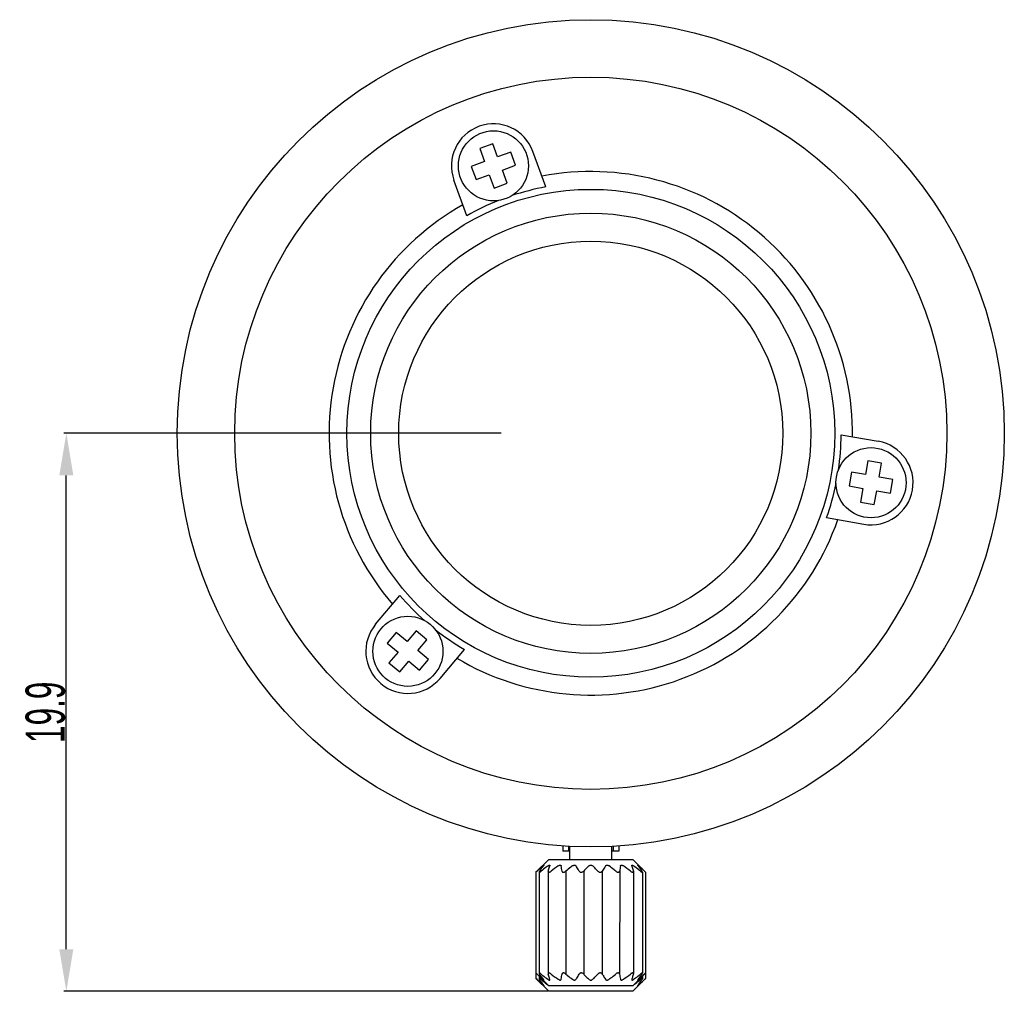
# Model space of a CAD drawing. Header units: millimetres. Extents: x 425 to 622, y 160 to 324.
# Tile 3 of 3: x 552 to 622, y 211 to 280. Entities that reach past the tile are written whole.
import ezdxf

# ---------------------------------------------------------------- set-up
doc = ezdxf.new("R2010")
doc.units = ezdxf.units.MM
doc.header["$LTSCALE"] = 19.36
doc.header["$PDMODE"] = 3
doc.header["$PDSIZE"] = 8
doc.layers.get('0').update_dxf_attribs({"linetype": 'CONTINUOUS'})
doc.layers.get('Defpoints').update_dxf_attribs({"linetype": 'CONTINUOUS'})
doc.layers.add('02___PRT_ALL_AXES', color=7, linetype='CONTINUOUS')
doc.styles.get("Standard").update_dxf_attribs({"font": 'txt', "width": 0.6})
doc.dimstyles.get("Standard").update_dxf_attribs({"dimtxt": 2.8, "dimasz": 3, "dimexe": 0.18, "dimexo": 0.0625, "dimgap": 0.09, "dimtad": 1, "dimdec": 1, "dimlfac": 0.5, "dimdsep": 46, "dimtxsty": 'STANDARD', "dimcen": 0.09, "dimadec": 0, "dimazin": 0, "dimtp": 0.001, "dimtm": 0.001, "dimtfac": 1, "dimtdec": 1, "dimtofl": 0, "dimtmove": 0, "dimatfit": 3, "dimfxl": 1, "dimtolj": 1, "dimarcsym": 0})

# ---------------------------------------------------------------- blocks, each defined once
blk = doc.blocks.new('*D14')
at = {"color": 0, "lineweight": -2, "transparency": 16777216}
for p, q in [((586.542, 251), (555.337, 251)), ((555.517, 214.2), (555.517, 248)), ((589.868, 211.2), (555.337, 211.2))]:
    blk.add_line(p, q, dxfattribs=at)
at = {"color": 0, "transparency": 16777216}
for points in [[(555.017, 248), (556.017, 248), (555.517, 251)], [(555.017, 214.2), (556.017, 214.2), (555.517, 211.2)]]:
    blk.add_solid(points, dxfattribs=at)
at = {"layer": 'Defpoints', "color": 0, "transparency": 16777216}
for p in [(555.517, 251), (586.604, 251), (589.931, 211.2)]:
    blk.add_point(p, dxfattribs=at)
at = {"color": 0, "transparency": 16777216, "insert": (554.027, 231.1), "char_height": 2.8, "attachment_point": 5, "rotation": 90}
blk.add_mtext('\\A1;19.9', dxfattribs=at)

msp = doc.modelspace()

# ---------------------------------------------------------------- linework, layer by layer
at = {"color": 7, "linetype": 'Continuous'}
for p, q in [((585.945, 271.656), (585.005, 271.314)), ((585.005, 271.314), (585.347, 270.374)), ((586.287, 270.716), (585.945, 271.656)), ((587.226, 271.058), (586.287, 270.716)), ((587.568, 270.119), (587.226, 271.058)), ((585.347, 270.374), (584.407, 270.032)), ((584.407, 270.032), (584.749, 269.093)), ((586.629, 269.777), (587.568, 270.119)), ((586.971, 268.837), (586.629, 269.777)), ((584.749, 269.093), (585.689, 269.435)), ((585.689, 269.435), (586.031, 268.495)), ((586.031, 268.495), (586.971, 268.837)), ((612.69, 249.039), (612.517, 248.054)), ((613.675, 248.865), (612.69, 249.039)), ((613.502, 247.88), (613.675, 248.865)), ((611.532, 248.227), (611.358, 247.243)), ((612.517, 248.054), (611.532, 248.227)), ((614.486, 247.707), (613.502, 247.88)), ((614.313, 246.722), (614.486, 247.707)), ((611.358, 247.243), (612.343, 247.069)), ((612.343, 247.069), (612.169, 246.084)), ((613.154, 245.911), (613.328, 246.895)), ((613.328, 246.895), (614.313, 246.722)), ((612.169, 246.084), (613.154, 245.911)), ((579.054, 236.796), (578.412, 236.03)), ((579.821, 236.153), (579.054, 236.796)), ((580.463, 236.919), (579.821, 236.153)), ((581.229, 236.277), (580.463, 236.919)), ((578.412, 236.03), (579.178, 235.387)), ((580.587, 235.511), (581.229, 236.277)), ((579.178, 235.387), (578.535, 234.621)), ((581.353, 234.868), (580.587, 235.511)), ((578.535, 234.621), (579.301, 233.979)), ((579.301, 233.979), (579.944, 234.745)), ((579.944, 234.745), (580.71, 234.102)), ((580.71, 234.102), (581.353, 234.868)), ((590.931, 221.568), (590.931, 221.2)), ((591.431, 220.6), (591.431, 221.547)), ((594.431, 220.6), (594.431, 221.55)), ((594.931, 221.568), (594.931, 221.2)), ((589.931, 220.6), (589.021, 219.69)), ((589.931, 220.6), (595.931, 220.6)), ((591.431, 221.2), (590.931, 221.2)), ((594.931, 221.2), (594.431, 221.2)), ((595.931, 220.6), (596.763, 219.768)), ((589.931, 211.6), (589.021, 212.51)), ((595.931, 211.6), (596.763, 212.432)), ((589.931, 211.2), (589.021, 212.11)), ((595.931, 211.6), (589.931, 211.6)), ((595.931, 211.2), (596.763, 212.032)), ((595.931, 211.2), (589.931, 211.2))]:
    msp.add_line(p, q, dxfattribs=at)
at = {"color": 2, "linetype": 'Continuous'}
for p, q in [((591.331, 221.543), (591.331, 221.2)), ((594.531, 221.543), (594.531, 221.2))]:
    msp.add_line(p, q, dxfattribs=at)
for p, q in [((591.154, 219.766), (591.154, 212.433)), ((592.423, 219.766), (592.423, 212.433)), ((593.753, 219.766), (593.753, 212.433)), ((594.992, 219.814), (594.984, 212.433))]:
    msp.add_line(p, q)
at = {"color": 7, "linetype": 'Continuous'}
for centre, radius in [((592.931, 251), 29.5), ((592.931, 251), 25.4), ((585.988, 270.075), 2.5), ((592.931, 251), 17.4), ((592.931, 251), 15.7), ((592.931, 251), 13.7), ((612.922, 247.475), 2.5), ((579.882, 235.449), 2.5)]:
    msp.add_circle(centre, radius, dxfattribs=at)
at = {"layer": '02___PRT_ALL_AXES', "color": 7, "linetype": 'Continuous'}
for p, q in [((589.727, 268.572), (588.807, 271.101)), ((584.089, 266.52), (583.169, 269.049)), ((610.792, 250.896), (613.443, 250.429)), ((609.75, 244.988), (612.401, 244.52)), ((577.584, 237.377), (579.314, 239.439)), ((582.18, 233.521), (583.911, 235.583)), ((589.931, 220.6), (589.099, 219.768)), ((595.931, 220.6), (596.841, 219.69)), ((589.506, 220.143), (589.534, 220.168)), ((590.013, 220.171), (590.008, 220.143)), ((595.854, 220.143), (595.848, 220.171)), ((596.328, 220.167), (596.356, 220.143)), ((589.1, 219.766), (589.021, 219.69)), ((589.021, 219.69), (589.021, 212.11)), ((589.244, 219.702), (589.244, 212.498)), ((589.894, 219.766), (589.889, 219.734)), ((589.889, 219.735), (589.889, 212.464)), ((595.973, 219.734), (595.968, 219.766)), ((595.973, 219.735), (595.973, 212.464)), ((596.617, 219.702), (596.617, 212.498)), ((596.841, 219.69), (596.841, 212.11)), ((589.1, 212.433), (589.021, 212.51)), ((589.931, 211.6), (589.099, 212.432)), ((589.244, 212.286), (589.244, 212.098)), ((589.889, 212.465), (589.894, 212.433)), ((595.931, 211.6), (596.841, 212.51)), ((595.968, 212.433), (595.973, 212.465)), ((596.617, 212.286), (596.617, 212.098)), ((589.1, 212.033), (589.021, 212.11)), ((589.931, 211.2), (589.099, 212.032)), ((589.506, 212.056), (589.534, 212.032)), ((589.506, 211.656), (589.534, 211.632)), ((590.013, 212.028), (590.008, 212.056)), ((595.854, 212.056), (595.848, 212.028)), ((595.931, 211.2), (596.841, 212.11)), ((596.328, 212.032), (596.356, 212.056)), ((596.328, 211.632), (596.356, 211.656))]:
    msp.add_line(p, q, dxfattribs=at)
for centre, radius, start, end in [((585.988, 270.075), 3, 20, 200), ((592.931, 251), 18.67, 359.24661, 100.75339), ((592.931, 251), 17.862, 100.33103, 108.39624), ((592.931, 251), 18.67, 119.24661, 220.75339), ((592.931, 251), 17.862, 111.60376, 119.66897), ((592.931, 251), 17.862, 351.60376, 359.66897), ((612.922, 247.475), 3, 260, 80), ((592.931, 251), 17.862, 340.33103, 348.39624), ((592.931, 251), 18.67, 239.24661, 340.75339), ((592.931, 251), 17.862, 220.33103, 228.43287), ((579.882, 235.449), 3, 140, 320), ((592.931, 251), 17.862, 231.56713, 239.66897), ((599.694, 207.4), 15.651, 125.49362, 127.80794), ((561.49, 215.129), 29.751, 8.96674, 9.70323), ((621.77, 215.557), 27.114, 170.26097, 171.06906), ((586.168, 207.4), 15.651, 52.19206, 54.50638), ((604.588, 227.854), 11.255, 225.94246, 226.50361), ((599.694, 224.799), 15.651, 232.19206, 234.50638), ((564.092, 216.643), 27.114, 350.26097, 351.06906), ((624.371, 217.07), 29.751, 188.96674, 189.70323), ((586.168, 224.799), 15.651, 305.49362, 307.80794), ((604.588, 204.345), 11.255, 133.49639, 134.05754), ((590.265, 212.186), 0.66, 233.39445, 234.29135), ((595.597, 212.185), 0.659, 305.70087, 306.60562), ((604.588, 203.945), 11.255, 133.49639, 134.05754)]:
    msp.add_arc(centre, radius, start, end, dxfattribs=at)
for points, knots in [([(589.506, 220.143), (589.471, 220.113), (589.334, 219.989), (589.2, 219.862), (589.1, 219.766)], [0, 0, 0, 0, 0.249123, 1, 1, 1, 1]), ([(589.277, 219.766), (589.299, 219.798), (589.39, 219.925), (589.482, 220.051), (589.553, 220.143)], [0, 0, 0, 0, 0.252253, 1, 1, 1, 1]), ([(589.872, 220.143), (589.83, 220.113), (589.667, 219.989), (589.506, 219.863), (589.386, 219.766)], [0, 0, 0, 0, 0.249835, 1, 1, 1, 1]), ([(589.534, 220.168), (589.538, 220.171), (589.544, 220.176), (589.554, 220.184), (589.563, 220.19), (589.571, 220.195), (589.577, 220.198), (589.581, 220.2), (589.585, 220.199), (589.585, 220.197), (589.585, 220.196)], [0, 0, 0, 0, 0.219283, 0.417264, 0.589494, 0.731579, 0.840088, 0.91379, 0.957619, 1, 1, 1, 1]), ([(589.585, 220.196), (589.585, 220.195), (589.585, 220.192), (589.582, 220.186), (589.576, 220.175), (589.566, 220.16), (589.558, 220.149), (589.553, 220.143)], [0, 0, 0, 0, 0.056397, 0.135463, 0.357473, 0.651091, 1, 1, 1, 1]), ([(589.872, 220.143), (589.88, 220.15), (589.897, 220.162), (589.923, 220.178), (589.948, 220.19), (589.97, 220.198), (589.988, 220.201), (590.001, 220.197), (590.008, 220.191), (590.012, 220.183), (590.013, 220.176), (590.013, 220.171)], [0, 0, 0, 0, 0.186723, 0.363342, 0.523389, 0.659242, 0.765715, 0.845823, 0.881529, 0.917867, 1, 1, 1, 1]), ([(589.894, 219.766), (589.903, 219.798), (589.94, 219.924), (589.978, 220.05), (590.008, 220.143)], [0, 0, 0, 0, 0.254266, 1, 1, 1, 1]), ([(590.606, 220.143), (590.628, 220.159), (590.662, 220.179), (590.71, 220.196), (590.743, 220.201), (590.773, 220.197), (590.795, 220.185), (590.809, 220.166), (590.814, 220.151), (590.815, 220.143)], [0, 0, 0, 0, 0.321436, 0.472156, 0.606757, 0.720542, 0.817417, 0.907674, 1, 1, 1, 1]), ([(591.621, 220.143), (591.582, 220.113), (591.424, 219.989), (591.269, 219.863), (591.154, 219.766)], [0, 0, 0, 0, 0.249689, 1, 1, 1, 1]), ([(591.621, 220.143), (591.642, 220.159), (591.677, 220.18), (591.728, 220.197), (591.767, 220.201), (591.803, 220.197), (591.835, 220.185), (591.86, 220.167), (591.873, 220.151), (591.878, 220.143)], [0, 0, 0, 0, 0.275747, 0.41665, 0.553484, 0.68063, 0.795842, 0.901159, 1, 1, 1, 1]), ([(592.108, 219.766), (592.089, 219.798), (592.014, 219.925), (591.937, 220.05), (591.878, 220.143)], [0, 0, 0, 0, 0.25284, 1, 1, 1, 1]), ([(592.794, 220.143), (592.763, 220.113), (592.637, 219.989), (592.514, 219.862), (592.423, 219.766)], [0, 0, 0, 0, 0.248767, 1, 1, 1, 1]), ([(592.794, 220.143), (592.811, 220.16), (592.854, 220.189), (592.931, 220.205), (593.008, 220.189), (593.05, 220.16), (593.067, 220.143)], [0, 0, 0, 0, 0.237387, 0.500076, 0.762681, 1, 1, 1, 1]), ([(593.439, 219.766), (593.408, 219.798), (593.286, 219.926), (593.162, 220.051), (593.067, 220.143)], [0, 0, 0, 0, 0.251166, 1, 1, 1, 1]), ([(593.984, 220.143), (593.964, 220.113), (593.886, 219.988), (593.809, 219.862), (593.753, 219.766)], [0, 0, 0, 0, 0.246968, 1, 1, 1, 1]), ([(593.984, 220.143), (593.989, 220.151), (594.001, 220.167), (594.026, 220.185), (594.058, 220.197), (594.095, 220.201), (594.133, 220.196), (594.184, 220.18), (594.219, 220.159), (594.24, 220.143)], [0, 0, 0, 0, 0.098854, 0.204219, 0.319466, 0.446671, 0.583466, 0.724328, 1, 1, 1, 1]), ([(594.708, 219.766), (594.669, 219.798), (594.515, 219.926), (594.359, 220.052), (594.24, 220.143)], [0, 0, 0, 0, 0.250301, 1, 1, 1, 1]), ([(595.046, 220.143), (595.048, 220.151), (595.052, 220.166), (595.066, 220.185), (595.089, 220.197), (595.118, 220.201), (595.151, 220.196), (595.199, 220.179), (595.233, 220.159), (595.255, 220.143)], [0, 0, 0, 0, 0.092339, 0.182633, 0.279538, 0.393389, 0.527967, 0.678645, 1, 1, 1, 1]), ([(595.848, 220.171), (595.848, 220.176), (595.849, 220.185), (595.858, 220.197), (595.873, 220.201), (595.892, 220.198), (595.914, 220.19), (595.938, 220.178), (595.964, 220.162), (595.981, 220.15), (595.99, 220.143)], [0, 0, 0, 0, 0.082232, 0.153555, 0.233799, 0.340328, 0.476322, 0.636419, 0.813144, 1, 1, 1, 1]), ([(595.854, 220.143), (595.863, 220.113), (595.902, 219.987), (595.94, 219.861), (595.968, 219.766)], [0, 0, 0, 0, 0.245423, 1, 1, 1, 1]), ([(596.476, 219.766), (596.436, 219.798), (596.276, 219.926), (596.113, 220.052), (595.99, 220.143)], [0, 0, 0, 0, 0.250164, 1, 1, 1, 1]), ([(596.276, 220.196), (596.276, 220.197), (596.277, 220.199), (596.281, 220.2), (596.285, 220.198), (596.291, 220.195), (596.299, 220.19), (596.307, 220.184), (596.317, 220.176), (596.324, 220.17), (596.328, 220.167)], [0, 0, 0, 0, 0.042159, 0.086028, 0.159873, 0.268649, 0.410805, 0.582975, 0.780847, 1, 1, 1, 1]), ([(596.308, 220.143), (596.304, 220.149), (596.296, 220.16), (596.286, 220.175), (596.279, 220.186), (596.277, 220.192), (596.276, 220.195), (596.276, 220.196)], [0, 0, 0, 0, 0.349058, 0.642757, 0.864752, 0.943767, 1, 1, 1, 1]), ([(596.308, 220.143), (596.332, 220.113), (596.426, 219.988), (596.517, 219.862), (596.585, 219.766)], [0, 0, 0, 0, 0.2476, 1, 1, 1, 1]), ([(596.761, 219.766), (596.728, 219.798), (596.595, 219.926), (596.459, 220.051), (596.356, 220.143)], [0, 0, 0, 0, 0.250833, 1, 1, 1, 1]), ([(589.277, 219.766), (589.268, 219.754), (589.257, 219.737), (589.247, 219.715), (589.244, 219.705), (589.244, 219.701)], [0, 0, 0, 0, 0.60162, 0.830656, 1, 1, 1, 1]), ([(589.244, 219.701), (589.245, 219.698), (589.246, 219.691), (589.255, 219.689), (589.263, 219.69), (589.274, 219.693), (589.29, 219.7), (589.312, 219.712), (589.336, 219.728), (589.361, 219.746), (589.377, 219.759), (589.386, 219.766)], [0, 0, 0, 0, 0.051366, 0.104754, 0.142338, 0.188747, 0.307358, 0.454885, 0.623939, 0.807461, 1, 1, 1, 1]), ([(589.889, 219.734), (589.889, 219.727), (589.89, 219.717), (589.897, 219.705), (589.907, 219.695), (589.928, 219.688), (589.957, 219.691), (589.991, 219.701), (590.027, 219.718), (590.064, 219.74), (590.088, 219.757), (590.099, 219.766)], [0, 0, 0, 0, 0.082911, 0.12113, 0.159678, 0.247135, 0.360979, 0.501566, 0.66038, 0.82876, 1, 1, 1, 1]), ([(590.877, 219.766), (590.879, 219.756), (590.885, 219.736), (590.905, 219.71), (590.937, 219.693), (590.978, 219.688), (591.024, 219.694), (591.086, 219.717), (591.128, 219.745), (591.154, 219.766)], [0, 0, 0, 0, 0.09218, 0.184931, 0.287727, 0.409377, 0.549869, 0.700622, 1, 1, 1, 1]), ([(592.108, 219.766), (592.115, 219.755), (592.13, 219.735), (592.163, 219.71), (592.205, 219.693), (592.253, 219.688), (592.302, 219.694), (592.363, 219.715), (592.402, 219.744), (592.423, 219.766)], [0, 0, 0, 0, 0.102345, 0.213014, 0.335367, 0.469535, 0.609754, 0.7478, 1, 1, 1, 1]), ([(593.439, 219.766), (593.46, 219.744), (593.499, 219.715), (593.559, 219.694), (593.609, 219.688), (593.657, 219.693), (593.699, 219.71), (593.731, 219.735), (593.747, 219.755), (593.753, 219.766)], [0, 0, 0, 0, 0.252199, 0.390246, 0.530464, 0.664632, 0.786986, 0.897655, 1, 1, 1, 1]), ([(594.708, 219.766), (594.733, 219.745), (594.776, 219.717), (594.838, 219.694), (594.884, 219.688), (594.924, 219.693), (594.956, 219.71), (594.977, 219.736), (594.983, 219.756), (594.984, 219.766)], [0, 0, 0, 0, 0.299378, 0.45013, 0.590622, 0.712273, 0.815069, 0.90782, 1, 1, 1, 1]), ([(595.762, 219.766), (595.774, 219.757), (595.798, 219.74), (595.834, 219.718), (595.87, 219.701), (595.904, 219.691), (595.934, 219.688), (595.954, 219.695), (595.964, 219.705), (595.971, 219.717), (595.973, 219.727), (595.973, 219.734)], [0, 0, 0, 0, 0.17124, 0.339619, 0.498433, 0.63902, 0.752864, 0.840322, 0.87887, 0.917089, 1, 1, 1, 1]), ([(596.476, 219.766), (596.484, 219.759), (596.501, 219.746), (596.526, 219.728), (596.55, 219.712), (596.571, 219.7), (596.588, 219.693), (596.599, 219.69), (596.606, 219.689), (596.615, 219.691), (596.617, 219.698), (596.617, 219.701)], [0, 0, 0, 0, 0.192539, 0.376061, 0.545114, 0.692641, 0.811252, 0.857662, 0.895246, 0.948634, 1, 1, 1, 1]), ([(596.617, 219.701), (596.617, 219.705), (596.615, 219.715), (596.604, 219.737), (596.593, 219.754), (596.585, 219.766)], [0, 0, 0, 0, 0.169344, 0.398381, 1, 1, 1, 1]), ([(589.1, 212.433), (589.134, 212.401), (589.267, 212.273), (589.402, 212.148), (589.506, 212.056)], [0, 0, 0, 0, 0.250833, 1, 1, 1, 1]), ([(589.386, 212.433), (589.377, 212.44), (589.361, 212.453), (589.336, 212.472), (589.312, 212.487), (589.29, 212.499), (589.274, 212.506), (589.263, 212.509), (589.255, 212.51), (589.246, 212.508), (589.245, 212.501), (589.244, 212.498)], [0, 0, 0, 0, 0.192539, 0.376061, 0.545115, 0.692642, 0.811253, 0.857662, 0.895246, 0.948634, 1, 1, 1, 1]), ([(589.244, 212.498), (589.244, 212.494), (589.247, 212.485), (589.257, 212.462), (589.268, 212.445), (589.277, 212.433)], [0, 0, 0, 0, 0.169344, 0.39838, 1, 1, 1, 1]), ([(589.553, 212.056), (589.53, 212.087), (589.436, 212.211), (589.344, 212.337), (589.277, 212.433)], [0, 0, 0, 0, 0.2476, 1, 1, 1, 1]), ([(589.386, 212.433), (589.426, 212.401), (589.586, 212.273), (589.748, 212.148), (589.872, 212.056)], [0, 0, 0, 0, 0.250164, 1, 1, 1, 1]), ([(590.099, 212.433), (590.088, 212.442), (590.064, 212.459), (590.027, 212.481), (589.991, 212.498), (589.957, 212.509), (589.928, 212.511), (589.907, 212.505), (589.897, 212.495), (589.89, 212.483), (589.889, 212.472), (589.889, 212.465)], [0, 0, 0, 0, 0.17124, 0.33962, 0.498434, 0.639021, 0.752865, 0.840322, 0.87887, 0.917089, 1, 1, 1, 1]), ([(590.008, 212.056), (589.998, 212.087), (589.959, 212.212), (589.922, 212.338), (589.894, 212.433)], [0, 0, 0, 0, 0.245423, 1, 1, 1, 1]), ([(591.154, 212.433), (591.128, 212.455), (591.086, 212.483), (591.024, 212.505), (590.978, 212.512), (590.937, 212.507), (590.905, 212.49), (590.885, 212.464), (590.879, 212.444), (590.877, 212.433)], [0, 0, 0, 0, 0.299378, 0.450131, 0.590623, 0.712273, 0.815069, 0.90782, 1, 1, 1, 1]), ([(591.154, 212.433), (591.192, 212.401), (591.346, 212.273), (591.502, 212.148), (591.621, 212.056)], [0, 0, 0, 0, 0.250301, 1, 1, 1, 1]), ([(591.878, 212.056), (591.897, 212.087), (591.976, 212.211), (592.052, 212.338), (592.108, 212.433)], [0, 0, 0, 0, 0.246968, 1, 1, 1, 1]), ([(592.423, 212.433), (592.402, 212.455), (592.363, 212.484), (592.302, 212.505), (592.253, 212.512), (592.205, 212.506), (592.163, 212.489), (592.13, 212.465), (592.115, 212.444), (592.108, 212.433)], [0, 0, 0, 0, 0.2522, 0.390246, 0.530465, 0.664633, 0.786986, 0.897655, 1, 1, 1, 1]), ([(592.423, 212.433), (592.453, 212.401), (592.575, 212.274), (592.7, 212.148), (592.794, 212.056)], [0, 0, 0, 0, 0.251166, 1, 1, 1, 1]), ([(593.067, 212.056), (593.099, 212.087), (593.224, 212.21), (593.347, 212.337), (593.439, 212.433)], [0, 0, 0, 0, 0.248767, 1, 1, 1, 1]), ([(593.753, 212.433), (593.747, 212.444), (593.731, 212.465), (593.699, 212.489), (593.657, 212.506), (593.609, 212.512), (593.559, 212.505), (593.499, 212.484), (593.46, 212.455), (593.439, 212.433)], [0, 0, 0, 0, 0.102345, 0.213014, 0.335368, 0.469536, 0.609754, 0.747801, 1, 1, 1, 1]), ([(593.753, 212.433), (593.772, 212.401), (593.847, 212.274), (593.924, 212.149), (593.984, 212.056)], [0, 0, 0, 0, 0.25284, 1, 1, 1, 1]), ([(594.24, 212.056), (594.28, 212.087), (594.438, 212.21), (594.593, 212.337), (594.708, 212.433)], [0, 0, 0, 0, 0.249689, 1, 1, 1, 1]), ([(594.984, 212.433), (594.983, 212.444), (594.977, 212.464), (594.956, 212.49), (594.924, 212.507), (594.884, 212.512), (594.838, 212.505), (594.776, 212.483), (594.733, 212.455), (594.708, 212.433)], [0, 0, 0, 0, 0.09218, 0.184931, 0.287727, 0.409378, 0.54987, 0.700622, 1, 1, 1, 1]), ([(595.973, 212.465), (595.973, 212.472), (595.971, 212.483), (595.964, 212.495), (595.954, 212.505), (595.934, 212.511), (595.904, 212.509), (595.87, 212.498), (595.834, 212.481), (595.798, 212.459), (595.774, 212.442), (595.762, 212.433)], [0, 0, 0, 0, 0.082911, 0.12113, 0.159678, 0.247136, 0.36098, 0.501567, 0.660381, 0.82876, 1, 1, 1, 1]), ([(595.968, 212.433), (595.958, 212.401), (595.921, 212.275), (595.883, 212.149), (595.854, 212.056)], [0, 0, 0, 0, 0.254266, 1, 1, 1, 1]), ([(595.99, 212.056), (596.031, 212.087), (596.195, 212.21), (596.356, 212.337), (596.476, 212.433)], [0, 0, 0, 0, 0.249835, 1, 1, 1, 1]), ([(596.585, 212.433), (596.562, 212.401), (596.472, 212.274), (596.379, 212.149), (596.308, 212.056)], [0, 0, 0, 0, 0.252253, 1, 1, 1, 1]), ([(596.356, 212.056), (596.39, 212.087), (596.527, 212.21), (596.662, 212.337), (596.761, 212.433)], [0, 0, 0, 0, 0.249123, 1, 1, 1, 1]), ([(596.617, 212.498), (596.617, 212.501), (596.615, 212.508), (596.606, 212.51), (596.599, 212.509), (596.588, 212.506), (596.571, 212.499), (596.55, 212.487), (596.526, 212.472), (596.501, 212.453), (596.484, 212.44), (596.476, 212.433)], [0, 0, 0, 0, 0.051366, 0.104754, 0.142338, 0.188748, 0.307359, 0.454886, 0.623939, 0.807461, 1, 1, 1, 1]), ([(596.585, 212.433), (596.593, 212.445), (596.604, 212.462), (596.615, 212.485), (596.617, 212.494), (596.617, 212.498)], [0, 0, 0, 0, 0.601619, 0.830656, 1, 1, 1, 1]), ([(589.1, 212.033), (589.134, 212.001), (589.267, 211.873), (589.402, 211.748), (589.506, 211.656)], [0, 0, 0, 0, 0.250833, 1, 1, 1, 1]), ([(589.386, 212.033), (589.377, 212.04), (589.361, 212.053), (589.336, 212.072), (589.312, 212.087), (589.29, 212.099), (589.274, 212.106), (589.263, 212.109), (589.255, 212.11), (589.246, 212.108), (589.245, 212.101), (589.244, 212.098)], [0, 0, 0, 0, 0.192539, 0.376061, 0.545115, 0.692642, 0.811253, 0.857662, 0.895246, 0.948634, 1, 1, 1, 1]), ([(589.244, 212.098), (589.244, 212.094), (589.247, 212.085), (589.257, 212.062), (589.268, 212.045), (589.277, 212.033)], [0, 0, 0, 0, 0.169344, 0.39838, 1, 1, 1, 1]), ([(589.553, 211.656), (589.53, 211.687), (589.436, 211.811), (589.344, 211.937), (589.277, 212.033)], [0, 0, 0, 0, 0.2476, 1, 1, 1, 1]), ([(589.386, 212.033), (589.426, 212.001), (589.586, 211.873), (589.748, 211.748), (589.872, 211.656)], [0, 0, 0, 0, 0.250164, 1, 1, 1, 1]), ([(589.534, 212.032), (589.538, 212.029), (589.544, 212.023), (589.554, 212.016), (589.563, 212.009), (589.571, 212.004), (589.577, 212.001), (589.581, 211.999), (589.585, 212), (589.585, 212.002), (589.585, 212.003)], [0, 0, 0, 0, 0.219283, 0.417264, 0.589494, 0.731579, 0.840088, 0.91379, 0.957619, 1, 1, 1, 1]), ([(589.534, 211.632), (589.538, 211.629), (589.544, 211.623), (589.554, 211.616), (589.563, 211.609), (589.571, 211.604), (589.577, 211.601), (589.581, 211.599), (589.585, 211.6), (589.585, 211.602), (589.585, 211.603)], [0, 0, 0, 0, 0.219283, 0.417264, 0.589494, 0.731579, 0.840088, 0.91379, 0.957619, 1, 1, 1, 1]), ([(589.585, 212.003), (589.585, 212.004), (589.585, 212.007), (589.582, 212.014), (589.576, 212.025), (589.566, 212.04), (589.558, 212.05), (589.553, 212.056)], [0, 0, 0, 0, 0.056397, 0.135463, 0.357473, 0.651091, 1, 1, 1, 1]), ([(589.585, 211.603), (589.585, 211.604), (589.585, 211.607), (589.582, 211.614), (589.576, 211.625), (589.566, 211.64), (589.558, 211.65), (589.553, 211.656)], [0, 0, 0, 0, 0.056397, 0.135463, 0.357473, 0.651091, 1, 1, 1, 1]), ([(589.872, 212.056), (589.88, 212.05), (589.897, 212.037), (589.923, 212.022), (589.948, 212.009), (589.97, 212.001), (589.988, 211.999), (590.001, 212.002), (590.008, 212.008), (590.012, 212.016), (590.013, 212.023), (590.013, 212.028)], [0, 0, 0, 0, 0.186723, 0.363342, 0.523389, 0.659242, 0.765715, 0.845823, 0.881529, 0.917867, 1, 1, 1, 1]), ([(590.606, 212.056), (590.628, 212.041), (590.662, 212.02), (590.71, 212.003), (590.743, 211.998), (590.773, 212.002), (590.795, 212.014), (590.809, 212.034), (590.814, 212.048), (590.815, 212.056)], [0, 0, 0, 0, 0.321436, 0.472156, 0.606757, 0.720542, 0.817417, 0.907674, 1, 1, 1, 1]), ([(591.621, 212.056), (591.642, 212.04), (591.677, 212.019), (591.728, 212.003), (591.767, 211.998), (591.803, 212.002), (591.835, 212.014), (591.86, 212.033), (591.873, 212.048), (591.878, 212.056)], [0, 0, 0, 0, 0.275747, 0.41665, 0.553484, 0.68063, 0.795842, 0.901159, 1, 1, 1, 1]), ([(592.794, 212.056), (592.811, 212.039), (592.854, 212.011), (592.931, 211.994), (593.008, 212.011), (593.05, 212.039), (593.067, 212.056)], [0, 0, 0, 0, 0.237387, 0.500076, 0.762681, 1, 1, 1, 1]), ([(593.984, 212.056), (593.989, 212.048), (594.001, 212.033), (594.026, 212.014), (594.058, 212.002), (594.095, 211.998), (594.133, 212.003), (594.184, 212.019), (594.219, 212.04), (594.24, 212.056)], [0, 0, 0, 0, 0.098854, 0.204219, 0.319466, 0.446671, 0.583466, 0.724328, 1, 1, 1, 1]), ([(595.046, 212.056), (595.048, 212.048), (595.052, 212.034), (595.066, 212.014), (595.089, 212.002), (595.118, 211.998), (595.151, 212.003), (595.199, 212.02), (595.233, 212.041), (595.255, 212.056)], [0, 0, 0, 0, 0.092339, 0.182633, 0.279538, 0.393389, 0.527967, 0.678645, 1, 1, 1, 1]), ([(595.848, 212.028), (595.848, 212.023), (595.849, 212.014), (595.858, 212.003), (595.873, 211.999), (595.892, 212.001), (595.914, 212.009), (595.938, 212.022), (595.964, 212.037), (595.981, 212.05), (595.99, 212.056)], [0, 0, 0, 0, 0.082232, 0.153555, 0.233799, 0.340328, 0.476322, 0.636419, 0.813144, 1, 1, 1, 1]), ([(595.99, 211.656), (596.031, 211.687), (596.195, 211.81), (596.356, 211.937), (596.476, 212.033)], [0, 0, 0, 0, 0.249835, 1, 1, 1, 1]), ([(596.308, 212.056), (596.304, 212.05), (596.296, 212.039), (596.286, 212.025), (596.279, 212.014), (596.277, 212.007), (596.276, 212.004), (596.276, 212.003)], [0, 0, 0, 0, 0.349058, 0.642757, 0.864752, 0.943767, 1, 1, 1, 1]), ([(596.276, 212.003), (596.276, 212.002), (596.277, 212), (596.281, 211.999), (596.285, 212.001), (596.291, 212.004), (596.299, 212.009), (596.307, 212.016), (596.317, 212.023), (596.324, 212.029), (596.328, 212.032)], [0, 0, 0, 0, 0.042159, 0.086028, 0.159873, 0.268649, 0.410805, 0.582975, 0.780847, 1, 1, 1, 1]), ([(596.308, 211.656), (596.304, 211.65), (596.296, 211.639), (596.286, 211.625), (596.279, 211.614), (596.277, 211.607), (596.276, 211.604), (596.276, 211.603)], [0, 0, 0, 0, 0.349058, 0.642757, 0.864752, 0.943767, 1, 1, 1, 1]), ([(596.276, 211.603), (596.276, 211.602), (596.277, 211.6), (596.281, 211.599), (596.285, 211.601), (596.291, 211.604), (596.299, 211.609), (596.307, 211.616), (596.317, 211.623), (596.324, 211.629), (596.328, 211.632)], [0, 0, 0, 0, 0.042159, 0.086028, 0.159873, 0.268649, 0.410805, 0.582975, 0.780847, 1, 1, 1, 1]), ([(596.585, 212.033), (596.562, 212.001), (596.472, 211.874), (596.379, 211.749), (596.308, 211.656)], [0, 0, 0, 0, 0.252253, 1, 1, 1, 1]), ([(596.356, 211.656), (596.39, 211.687), (596.527, 211.81), (596.662, 211.937), (596.761, 212.033)], [0, 0, 0, 0, 0.249123, 1, 1, 1, 1]), ([(596.617, 212.098), (596.617, 212.101), (596.615, 212.108), (596.606, 212.11), (596.599, 212.109), (596.588, 212.106), (596.571, 212.099), (596.55, 212.087), (596.526, 212.072), (596.501, 212.053), (596.484, 212.04), (596.476, 212.033)], [0, 0, 0, 0, 0.051366, 0.104754, 0.142338, 0.188748, 0.307359, 0.454886, 0.623939, 0.807461, 1, 1, 1, 1]), ([(596.585, 212.033), (596.593, 212.045), (596.604, 212.062), (596.615, 212.085), (596.617, 212.094), (596.617, 212.098)], [0, 0, 0, 0, 0.601619, 0.830656, 1, 1, 1, 1])]:
    msp.add_open_spline(points, degree=3, knots=knots, dxfattribs=at)

# ---------------------------------------------------------------- dimensions: what is measured, and where the dimension line sits
at = {"color": 7}
dim = msp.add_linear_dim(base=(555.517, 251), p1=(589.931, 211.2), p2=(586.604, 251), angle=90, dimstyle='STANDARD', dxfattribs=at)
dim.commit()
dim.dimension.update_dxf_attribs({"geometry": '*D14', "text_midpoint": (554.027, 231.1)})

doc.saveas('drawing.dxf')
